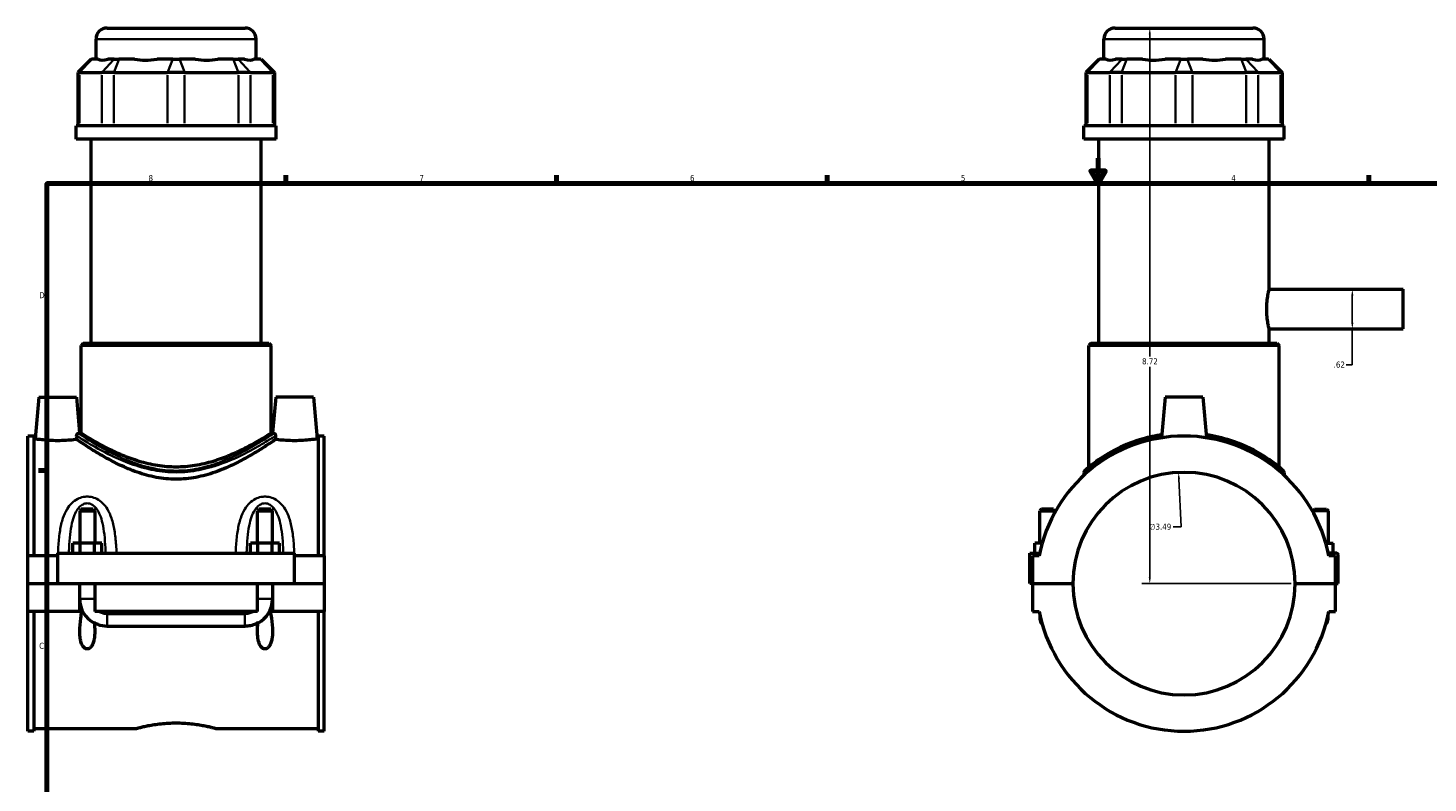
# Model space of a CAD drawing. Header units: inches. Extents: x 0.1 to 46.1, y -0.2 to 46.5.
# Tile 3 of 7: x 0.2 to 22.2, y 11.6 to 23.4. Entities that reach past the tile are written whole.
import ezdxf

# ---------------------------------------------------------------- set-up
doc = ezdxf.new("R2010")
doc.units = ezdxf.units.IN
doc.header["$MEASUREMENT"] = 0
for name, color, linetype, lineweight in [('Border (ANSI)', 7, 'Continuous', 70), ('Dimension (ANSI)', 7, 'Continuous', 25), ('Visible (ANSI)', 7, 'Continuous', 50), ('Visible Narrow (ANSI)', 7, 'Continuous', 35)]:
    doc.layers.add(name, color=color, linetype=linetype, lineweight=lineweight)
doc.styles.add('Note Text (ANSI)', font='tahoma.ttf')
doc.dimstyles.new('Default (ANSI)', dxfattribs={"dimtxt": 0.094488, "dimasz": 0.098425, "dimexe": 0.125, "dimexo": 0.0625, "dimgap": 0.031496, "dimtad": 0, "dimtih": 1, "dimtoh": 1, "dimrnd": 1e-08, "dimzin": 4, "dimdsep": 46, "dimtxsty": 'Note Text (ANSI)', "dimcen": 0.09, "dimdle": 0.393701, "dimclrd": 256, "dimclre": 256, "dimclrt": 5, "dimadec": 0, "dimazin": 1, "dimtfac": 1, "dimtofl": 0, "dimtmove": 0, "dimatfit": 3, "dimfxl": 1, "dimtolj": 1, "dimtzin": 4, "dimlwd": -1, "dimlwe": -1, "dimarcsym": 0})

# ---------------------------------------------------------------- blocks, each defined once
blk = doc.blocks.new('Borders Default Border')
at = {"layer": 'Border (ANSI)'}
for p, q in [((4.25, 21), (4.25, 21.134)), ((8.5, 21), (8.5, 21.134)), ((12.75, 21), (12.75, 21.134)), ((21.25, 21), (21.25, 21.134)), ((0.5, 16.5), (0.366, 16.5))]:
    blk.add_line(p, q, dxfattribs=at)
at = {"layer": 'Border (ANSI)', "flags": 128}
for points in [[(17, 21.4), (17, 21), (16.885, 21.2), (17.115, 21.2), (17, 21)], [(0.5, 1), (0.5, 21), (33.5, 21), (33.5, 1), (0.5, 1)]]:
    blk.add_lwpolyline(points, dxfattribs=at)
at = {"layer": 'Border (ANSI)', "color": 5, "true_color": 0x0000ff, "char_height": 0.0945, "attachment_point": 7, "style": 'Note Text (ANSI)'}
for s, insert in [('8', (2.094, 21.038)), ('7', (6.346, 21.04)), ('6', (10.595, 21.038)), ('5', (14.847, 21.038)), ('4', (19.092, 21.04)), ('D', (0.378, 19.203)), ('C', (0.378, 13.701))]:
    blk.add_mtext(s, dxfattribs=dict(at, insert=insert))
blk = doc.blocks.new('*D6')
at = {"layer": 'Defpoints', "color": 0, "transparency": 16777216}
for p in [(18.264, 16.469), (18.435, 12.981)]:
    blk.add_point(p, dxfattribs=at)
at = {"layer": 'Dimension (ANSI)', "transparency": 16777216}
for p, q in [((18.306, 15.615), (18.269, 16.371)), ((18.181, 15.615), (18.306, 15.615))]:
    blk.add_line(p, q, dxfattribs=at)
blk.add_solid([(18.286, 16.372), (18.253, 16.37), (18.264, 16.469)], dxfattribs=at)
at = {"layer": 'Dimension (ANSI)', "color": 5, "transparency": 16777216, "insert": (17.805, 15.666), "char_height": 0.0945, "attachment_point": 1, "style": 'Note Text (ANSI)'}
blk.add_mtext('\\A1;∅3.49', dxfattribs=at)
blk = doc.blocks.new('*D7')
at = {"layer": 'Defpoints', "color": 0, "transparency": 16777216}
for p in [(20.781, 19.342), (20.781, 18.72), (20.992, 18.72)]:
    blk.add_point(p, dxfattribs=at)
at = {"layer": 'Dimension (ANSI)', "transparency": 16777216}
for p, q in [((20.992, 19.244), (20.992, 18.819)), ((20.992, 18.72), (20.992, 18.159)), ((20.992, 18.159), (20.894, 18.159))]:
    blk.add_line(p, q, dxfattribs=at)
for points in [[(20.976, 19.244), (21.009, 19.244), (20.992, 19.342)], [(20.976, 18.819), (21.009, 18.819), (20.992, 18.72)]]:
    blk.add_solid(points, dxfattribs=at)
at = {"layer": 'Dimension (ANSI)', "color": 5, "transparency": 16777216, "insert": (20.699, 18.209), "char_height": 0.0945, "attachment_point": 1, "style": 'Note Text (ANSI)'}
blk.add_mtext('\\A1;.62', dxfattribs=at)
blk = doc.blocks.new('*D8')
at = {"layer": 'Defpoints', "color": 0, "transparency": 16777216}
for p in [(17.812, 23.441), (18.35, 23.441), (20.096, 14.725)]:
    blk.add_point(p, dxfattribs=at)
at = {"layer": 'Dimension (ANSI)', "transparency": 16777216}
for p, q in [((17.812, 23.343), (17.812, 18.291)), ((17.812, 14.824), (17.812, 18.129)), ((20.033, 14.725), (17.687, 14.725))]:
    blk.add_line(p, q, dxfattribs=at)
for points in [[(17.796, 23.343), (17.829, 23.343), (17.812, 23.441)], [(17.796, 14.824), (17.829, 14.824), (17.812, 14.725)]]:
    blk.add_solid(points, dxfattribs=at)
at = {"layer": 'Dimension (ANSI)', "color": 5, "transparency": 16777216, "insert": (17.691, 18.26), "char_height": 0.0945, "attachment_point": 1, "style": 'Note Text (ANSI)'}
blk.add_mtext('\\A1;8.72', dxfattribs=at)

msp = doc.modelspace()

# ---------------------------------------------------------------- linework, layer by layer
at = {"layer": 'Visible (ANSI)'}
for p, q in [((1.4443, 23.4413), (3.6094, 23.4413)), ((17.267, 23.4413), (19.4321, 23.4413)), ((1.2697, 22.9534), (1.2697, 23.2667)), ((3.784, 22.9534), (3.784, 23.2667)), ((17.0924, 22.9534), (17.0924, 23.2667)), ((19.6067, 22.9534), (19.6067, 23.2667)), ((1.1937, 22.9534), (0.9841, 22.7439)), ((1.1937, 22.9534), (1.2043, 22.9534)), ((1.3053, 22.9534), (1.2043, 22.9534)), ((1.5539, 22.9534), (1.4528, 22.9534)), ((1.5539, 22.9534), (1.6295, 22.9534)), ((1.8734, 22.9534), (1.6295, 22.9534)), ((2.4734, 22.9534), (2.2295, 22.9534)), ((2.4734, 22.9534), (2.5803, 22.9534)), ((2.8242, 22.9534), (2.5803, 22.9534)), ((3.4242, 22.9534), (3.1803, 22.9534)), ((3.4242, 22.9534), (3.4998, 22.9534)), ((3.6008, 22.9534), (3.4998, 22.9534)), ((3.8494, 22.9534), (3.7483, 22.9534)), ((3.8494, 22.9534), (3.86, 22.9534)), ((3.86, 22.9534), (4.0695, 22.7439)), ((17.0164, 22.9534), (16.8069, 22.7439)), ((17.0164, 22.9534), (17.027, 22.9534)), ((17.1281, 22.9534), (17.027, 22.9534)), ((17.3766, 22.9534), (17.2756, 22.9534)), ((17.3766, 22.9534), (17.4522, 22.9534)), ((17.6961, 22.9534), (17.4522, 22.9534)), ((18.2961, 22.9534), (18.0522, 22.9534)), ((18.2961, 22.9534), (18.403, 22.9534)), ((18.6469, 22.9534), (18.403, 22.9534)), ((19.2469, 22.9534), (19.003, 22.9534)), ((19.2469, 22.9534), (19.3225, 22.9534)), ((19.4236, 22.9534), (19.3225, 22.9534)), ((19.6721, 22.9534), (19.571, 22.9534)), ((19.6721, 22.9534), (19.6827, 22.9534)), ((19.6827, 22.9534), (19.8922, 22.7439)), ((1.0107, 22.7439), (0.9841, 22.7439)), ((0.9841, 22.7439), (0.9841, 21.9079)), ((1.0107, 22.7439), (1.3603, 22.7439)), ((1.5493, 22.7439), (1.3603, 22.7439)), ((1.5493, 22.7439), (2.3932, 22.7439)), ((2.6605, 22.7439), (2.3932, 22.7439)), ((2.6605, 22.7439), (3.5044, 22.7439)), ((3.6934, 22.7439), (3.5044, 22.7439)), ((3.6934, 22.7439), (4.0429, 22.7439)), ((4.0695, 22.7439), (4.0429, 22.7439)), ((4.0695, 22.7439), (4.0695, 21.9079)), ((16.8335, 22.7439), (16.8069, 22.7439)), ((16.8069, 22.7439), (16.8069, 21.9079)), ((16.8335, 22.7439), (17.183, 22.7439)), ((17.372, 22.7439), (17.183, 22.7439)), ((17.372, 22.7439), (18.2159, 22.7439)), ((18.4832, 22.7439), (18.2159, 22.7439)), ((18.4832, 22.7439), (19.3271, 22.7439)), ((19.5161, 22.7439), (19.3271, 22.7439)), ((19.5161, 22.7439), (19.8657, 22.7439)), ((19.8922, 22.7439), (19.8657, 22.7439)), ((19.8922, 22.7439), (19.8922, 21.9079)), ((4.0983, 21.9079), (0.9554, 21.9079)), ((0.9554, 21.6988), (0.9554, 21.9079)), ((4.0983, 21.6988), (4.0983, 21.9079)), ((19.921, 21.9079), (16.7781, 21.9079)), ((16.7781, 21.6988), (16.7781, 21.9079)), ((19.921, 21.6988), (19.921, 21.9079)), ((4.0983, 21.6988), (0.9554, 21.6988)), ((1.1911, 18.4954), (1.1911, 21.6988)), ((3.8626, 18.4954), (3.8626, 21.6988)), ((19.921, 21.6988), (16.7781, 21.6988)), ((17.0138, 18.4954), (17.0138, 21.6988)), ((19.6853, 19.3424), (19.6853, 21.6988)), ((19.6853, 19.3424), (21.7896, 19.3424)), ((21.7896, 18.7203), (21.7896, 19.3424)), ((19.6853, 18.7203), (21.7896, 18.7203)), ((19.6853, 18.4954), (19.6853, 18.7203)), ((1.0689, 18.4954), (1.0339, 18.4605)), ((1.0689, 18.4954), (3.9848, 18.4954)), ((3.9848, 18.4954), (4.0197, 18.4605)), ((16.8916, 18.4954), (16.8567, 18.4605)), ((16.8916, 18.4954), (19.8075, 18.4954)), ((19.8075, 18.4954), (19.8424, 18.4605)), ((4.0197, 18.4605), (1.0339, 18.4605)), ((1.0339, 17.086), (1.0339, 18.4605)), ((4.0197, 17.086), (4.0197, 18.4605)), ((19.8424, 18.4605), (16.8567, 18.4605)), ((16.8567, 16.554), (16.8567, 18.4605)), ((19.8424, 16.554), (19.8424, 18.4605)), ((0.3716, 17.6524), (0.3141, 16.9952)), ((0.3716, 17.6524), (0.9621, 17.6524)), ((0.9621, 17.6524), (1.0117, 17.086)), ((4.0916, 17.6524), (4.042, 17.086)), ((4.6821, 17.6524), (4.0916, 17.6524)), ((4.6821, 17.6524), (4.7396, 16.9952)), ((18.0543, 17.6524), (17.9984, 17.0138)), ((18.6448, 17.6524), (18.0543, 17.6524)), ((18.6448, 17.6524), (18.7007, 17.0138)), ((0.2018, 15.1618), (0.2018, 17.0406)), ((0.2948, 17.0406), (0.2018, 17.0406)), ((0.2948, 17.0406), (0.2948, 15.1618)), ((0.2948, 16.9952), (0.3141, 16.9952)), ((1.0339, 17.086), (1.0117, 17.086)), ((4.042, 17.086), (4.0197, 17.086)), ((4.7396, 16.9952), (4.7588, 16.9952)), ((4.7588, 17.0406), (4.7588, 15.1618)), ((4.8518, 17.0406), (4.7588, 17.0406)), ((4.8518, 15.1618), (4.8518, 17.0406)), ((16.7781, 16.4712), (16.7781, 16.4256)), ((19.921, 16.4712), (19.921, 16.4256)), ((1.0373, 15.8913), (1.0137, 15.8677)), ((1.0137, 15.8677), (1.2499, 15.8677)), ((1.0137, 15.8677), (1.0137, 15.3586)), ((1.2263, 15.8913), (1.0373, 15.8913)), ((1.2263, 15.8913), (1.2499, 15.8677)), ((1.2499, 15.8677), (1.2499, 15.3586)), ((3.8273, 15.8913), (3.8037, 15.8677)), ((3.8037, 15.8677), (4.0399, 15.8677)), ((3.8037, 15.3586), (3.8037, 15.8677)), ((4.0163, 15.8913), (3.8273, 15.8913)), ((4.0163, 15.8913), (4.0399, 15.8677)), ((4.0399, 15.3586), (4.0399, 15.8677)), ((16.1113, 15.8913), (16.0877, 15.8677)), ((16.0877, 15.8677), (16.3239, 15.8677)), ((16.0877, 15.3586), (16.0877, 15.8677)), ((16.3003, 15.8913), (16.1113, 15.8913)), ((16.3003, 15.8913), (16.3239, 15.8677)), ((16.3239, 15.8465), (16.3239, 15.8677)), ((20.3988, 15.8913), (20.3752, 15.8677)), ((20.6114, 15.8677), (20.3752, 15.8677)), ((20.3752, 15.8677), (20.3752, 15.8465)), ((20.3988, 15.8913), (20.5878, 15.8913)), ((20.5878, 15.8913), (20.6114, 15.8677)), ((20.6114, 15.8677), (20.6114, 15.3586)), ((0.6668, 15.2012), (0.6668, 14.7272)), ((0.6668, 15.2012), (4.3868, 15.2012)), ((1.0182, 15.3586), (0.9045, 15.3586)), ((0.9045, 15.2012), (0.9045, 15.3586)), ((1.2455, 15.3586), (1.0182, 15.3586)), ((1.0182, 15.2012), (1.0182, 15.3586)), ((1.3591, 15.3586), (1.2455, 15.3586)), ((1.2455, 15.2012), (1.2455, 15.3586)), ((1.3591, 15.2012), (1.3591, 15.3586)), ((3.6945, 15.2012), (3.6945, 15.3586)), ((3.8082, 15.3586), (3.6945, 15.3586)), ((4.0355, 15.3586), (3.8082, 15.3586)), ((3.8082, 15.2012), (3.8082, 15.3586)), ((4.1491, 15.3586), (4.0355, 15.3586)), ((4.0355, 15.2012), (4.0355, 15.3586)), ((4.1491, 15.2012), (4.1491, 15.3586)), ((4.3868, 14.7272), (4.3868, 15.2012)), ((15.9302, 15.2012), (16.0837, 15.2012)), ((15.9302, 14.7272), (15.9302, 15.2012)), ((16.1226, 15.3586), (16.0089, 15.3586)), ((16.0089, 15.2012), (16.0089, 15.3586)), ((20.5765, 15.3586), (20.6902, 15.3586)), ((20.7492, 15.2012), (20.6154, 15.2012)), ((20.6902, 15.2012), (20.6902, 15.3586)), ((20.7689, 14.7272), (20.7689, 15.1815)), ((0.6668, 15.1618), (0.2018, 15.1618)), ((0.2018, 14.7272), (0.2018, 15.1618)), ((4.8518, 15.1618), (4.3868, 15.1618)), ((4.8518, 15.1618), (4.8518, 14.7272)), ((16.0758, 15.1618), (15.9696, 15.1618)), ((15.9696, 15.1618), (15.9696, 14.7272)), ((20.7296, 15.1618), (20.6233, 15.1618)), ((20.7296, 14.7272), (20.7296, 15.1618)), ((0.2018, 14.7272), (0.6668, 14.7272)), ((0.6668, 14.7272), (4.3868, 14.7272)), ((1.0137, 14.7272), (1.0137, 14.7233)), ((1.2499, 14.7272), (1.2499, 14.7233)), ((3.8037, 14.7233), (3.8037, 14.7272)), ((4.0399, 14.7233), (4.0399, 14.7272)), ((4.3868, 14.7272), (4.8518, 14.7272)), ((15.9696, 14.7272), (15.9302, 14.7272)), ((15.9696, 14.7272), (16.6035, 14.7272)), ((16.0877, 14.7233), (16.0877, 14.7272)), ((16.3239, 14.7233), (16.3239, 14.7272)), ((20.0956, 14.7272), (20.7296, 14.7272)), ((20.3752, 14.7272), (20.3752, 14.7233)), ((20.6114, 14.7272), (20.6114, 14.7233)), ((20.7296, 14.7272), (20.7689, 14.7272)), ((0.2018, 14.2888), (0.2018, 14.7233)), ((1.0137, 14.7233), (0.2018, 14.7233)), ((1.0137, 14.2888), (1.0137, 14.7233)), ((1.2499, 14.7233), (1.2499, 14.2888)), ((3.8037, 14.7233), (1.2499, 14.7233)), ((3.8037, 14.2888), (3.8037, 14.7233)), ((4.0399, 14.7233), (4.0399, 14.2888)), ((4.8518, 14.7233), (4.0399, 14.7233)), ((4.8518, 14.7233), (4.8518, 14.2888)), ((15.9696, 14.7233), (15.9696, 14.2888)), ((16.6035, 14.7233), (15.9696, 14.7233)), ((20.7296, 14.7233), (20.0956, 14.7233)), ((20.7296, 14.2888), (20.7296, 14.7233)), ((0.2018, 12.41), (0.2018, 14.2888)), ((1.0137, 14.2888), (0.2018, 14.2888)), ((0.2948, 14.2888), (0.2948, 12.41)), ((1.0485, 14.2888), (1.0137, 14.2888)), ((1.061, 14.2888), (1.0485, 14.2888)), ((3.8037, 14.2888), (1.2499, 14.2888)), ((4.0051, 14.2888), (3.9926, 14.2888)), ((4.0399, 14.2888), (4.0051, 14.2888)), ((4.8518, 14.2888), (4.0399, 14.2888)), ((4.7588, 14.2888), (4.7588, 12.41)), ((4.8518, 12.41), (4.8518, 14.2888)), ((15.9696, 14.2888), (16.0758, 14.2888)), ((20.6233, 14.2888), (20.7296, 14.2888)), ((1.4468, 14.2595), (3.6069, 14.2595)), ((16.0877, 14.2309), (16.0877, 14.1707)), ((20.6114, 14.1707), (20.6114, 14.2309)), ((3.6069, 14.0552), (1.4468, 14.0552)), ((0.2948, 12.41), (0.2018, 12.41)), ((0.2948, 12.4554), (1.9095, 12.4554)), ((3.1442, 12.4554), (4.7588, 12.4554)), ((4.8518, 12.41), (4.7588, 12.41))]:
    msp.add_line(p, q, dxfattribs=at)
for centre, radius, start, end in [((1.4443, 23.2667), 0.1746, 90, 180), ((3.6094, 23.2667), 0.1746, 0, 90), ((17.267, 23.2667), 0.1746, 90, 180), ((19.4321, 23.2667), 0.1746, 0, 90), ((18.3496, 14.7253), 2.3153, 10.86741, 169.13259), ((16.813, 16.4712), 0.0349, 131.35028, 180), ((19.8861, 16.4712), 0.0349, 0, 48.64972), ((18.3496, 14.7253), 1.7461, 0.0646, 179.9354), ((20.7492, 15.1815), 0.0197, 0, 90), ((18.3496, 14.7253), 1.7461, 180.0646, 359.9354), ((1.4468, 14.4856), 0.4331, 180, 241.96314), ((3.6069, 14.4856), 0.4331, 298.03686, 0), ((18.3496, 14.7253), 2.3153, 190.86741, 349.13259), ((16.2058, 14.1707), 0.1181, 180, 226.59322), ((20.4933, 14.1707), 0.1181, 313.40678, 0)]:
    msp.add_arc(centre, radius, start, end, dxfattribs=at)
for centre, major_axis, ratio, start_param, end_param in [((2.5268, 24.1957), (1.233, 1.233), 0.1989124, 3.1840552, 3.4918292), ((2.5268, 24.1957), (-1.0453, -1.0453), 0.6681786, 0.4351617, 0.7429356), ((2.5268, 24.1957), (1.0453, -1.0453), 0.6681786, 5.5402497, 5.8480237), ((2.5268, 24.1957), (1.233, -1.233), 0.1989124, 5.9329488, 6.2407227), ((18.3496, 24.1957), (-1.233, -1.233), 0.1989124, 0.0424626, 0.3502365), ((18.3496, 24.1957), (1.0453, 1.0453), 0.6681786, 3.5767543, 3.8845282), ((18.3496, 24.1957), (1.0453, -1.0453), 0.6681786, 5.5402497, 5.8480237), ((18.3496, 24.1957), (1.233, -1.233), 0.1989124, 5.9329488, 6.2407227)]:
    msp.add_ellipse(centre, major_axis=major_axis, ratio=ratio, start_param=start_param, end_param=end_param, dxfattribs=at)
for points, knots in [([(19.6853, 18.7203), (19.6853, 18.7203), (19.6834, 18.7282), (19.6765, 18.76), (19.6717, 18.7839), (19.6625, 18.8389), (19.6575, 18.8738), (19.6505, 18.9504), (19.6486, 18.9921), (19.6486, 19.0706), (19.6505, 19.1123), (19.6575, 19.1889), (19.6625, 19.2237), (19.6717, 19.2788), (19.6765, 19.3027), (19.6834, 19.3345), (19.6853, 19.3424), (19.6853, 19.3424)], [1.1950664, 1.1950664, 1.1950664, 1.1950664, 1.4938174, 1.4938174, 1.7925684, 1.7925684, 2.0913506, 2.0913506, 2.3901328, 2.3901328, 2.688915, 2.688915, 2.9876972, 2.9876972, 3.2864482, 3.2864482, 3.5851992, 3.5851992, 3.5851992, 3.5851992]), ([(0.9666, 16.9874), (0.9521, 16.9855), (0.9352, 16.9833), (0.8856, 16.9778), (0.8459, 16.974), (0.7588, 16.9687), (0.7114, 16.9672), (0.6223, 16.9672), (0.5748, 16.9687), (0.4877, 16.974), (0.4481, 16.9778), (0.3857, 16.9848), (0.3587, 16.9885), (0.3229, 16.9937), (0.3141, 16.9952), (0.3141, 16.9952)], [1.835834, 1.835834, 1.835834, 1.835834, 2.0352971, 2.0352971, 2.3748811, 2.3748811, 2.7144651, 2.7144651, 3.0540491, 3.0540491, 3.3936331, 3.3936331, 3.7326654, 3.7326654, 4.0716976, 4.0716976, 4.0716976, 4.0716976]), ([(0.9656, 17.0444), (0.9656, 17.0474), (0.9659, 17.0504), (0.9671, 17.0568), (0.9682, 17.06), (0.9712, 17.0669), (0.9737, 17.0706), (0.9815, 17.079), (0.9877, 17.0825), (0.9941, 17.0834)], [0, 0, 0, 0, 0.02330129, 0.02330129, 0.05499255, 0.05499255, 0.09987102, 0.09987102, 0.17695116, 0.17695116, 0.17695116, 0.17695116]), ([(0.9666, 16.9874), (0.9664, 17.001), (0.9661, 17.0145), (0.9658, 17.0335), (0.9657, 17.039), (0.9656, 17.0444)], [0.99738432, 0.99738432, 0.99738432, 0.99738432, 1.09233559, 1.09233559, 1.13044077, 1.13044077, 1.13044077, 1.13044077]), ([(4.0871, 16.9874), (4.0821, 16.984), (4.0755, 16.9795), (4.0465, 16.9595), (4.0151, 16.9381), (3.9336, 16.8842), (3.8835, 16.8516), (3.7694, 16.7807), (3.7054, 16.7424), (3.5697, 16.6662), (3.4928, 16.6254), (3.325, 16.5459), (3.2341, 16.5072), (3.0427, 16.4402), (2.9419, 16.412), (2.736, 16.3734), (2.6307, 16.3632), (2.4229, 16.3632), (2.3177, 16.3734), (2.1117, 16.412), (2.011, 16.4402), (1.8195, 16.5072), (1.7287, 16.5459), (1.5609, 16.6254), (1.4839, 16.6662), (1.3483, 16.7424), (1.2843, 16.7807), (1.1702, 16.8516), (1.1201, 16.8842), (1.0386, 16.9381), (1.0072, 16.9595), (0.9781, 16.9795), (0.9715, 16.984), (0.9666, 16.9874)], [6.7631228, 6.7631228, 6.7631228, 6.7631228, 7.0728442, 7.0728442, 7.8539849, 7.8539849, 8.6351256, 8.6351256, 9.4162664, 9.4162664, 10.2080515, 10.2080515, 10.9998366, 10.9998366, 11.7916218, 11.7916218, 12.5834069, 12.5834069, 13.375192, 13.375192, 14.1669771, 14.1669771, 14.9587622, 14.9587622, 15.7505474, 15.7505474, 16.5316881, 16.5316881, 17.3128288, 17.3128288, 18.0939696, 18.0939696, 18.403691, 18.403691, 18.403691, 18.403691]), ([(4.0197, 17.086), (4.0197, 17.086), (4.0102, 17.0799), (3.971, 17.0554), (3.9413, 17.037), (3.8642, 16.9906), (3.8166, 16.9626), (3.708, 16.9018), (3.6469, 16.869), (3.5174, 16.8043), (3.4441, 16.7698), (3.284, 16.7032), (3.1973, 16.6711), (3.0149, 16.616), (2.919, 16.593), (2.7237, 16.562), (2.6244, 16.554), (2.4293, 16.554), (2.3299, 16.562), (2.1347, 16.593), (2.0388, 16.616), (1.8564, 16.6711), (1.7696, 16.7032), (1.6096, 16.7698), (1.5362, 16.8043), (1.4067, 16.869), (1.3457, 16.9018), (1.2371, 16.9626), (1.1895, 16.9906), (1.1123, 17.037), (1.0827, 17.0554), (1.0435, 17.0799), (1.0339, 17.086), (1.0339, 17.086)], [5.9202065, 5.9202065, 5.9202065, 5.9202065, 6.6571165, 6.6571165, 7.3940265, 7.3940265, 8.1309365, 8.1309365, 8.8678465, 8.8678465, 9.6109881, 9.6109881, 10.3541297, 10.3541297, 11.0972713, 11.0972713, 11.8404129, 11.8404129, 12.5835545, 12.5835545, 13.3266961, 13.3266961, 14.0698377, 14.0698377, 14.8129793, 14.8129793, 15.5498894, 15.5498894, 16.2867994, 16.2867994, 17.0237094, 17.0237094, 17.7606194, 17.7606194, 17.7606194, 17.7606194]), ([(4.0596, 17.0834), (4.0599, 17.0834), (4.0602, 17.0833), (4.0656, 17.0823), (4.0706, 17.0798), (4.0786, 17.0726), (4.0817, 17.0683), (4.0852, 17.0607), (4.0863, 17.0576), (4.0874, 17.0526), (4.0877, 17.051), (4.088, 17.0477), (4.0881, 17.0461), (4.088, 17.0444)], [0, 0, 0, 0, 0.00785641, 0.00785641, 0.12812113, 0.12812113, 0.23514758, 0.23514758, 0.29468755, 0.29468755, 0.3211587, 0.3211587, 0.34608305, 0.34608305, 0.34608305, 0.34608305]), ([(4.088, 17.0444), (4.0879, 17.039), (4.0878, 17.0335), (4.0875, 17.0145), (4.0873, 17.001), (4.0871, 16.9874)], [1.05423042, 1.05423042, 1.05423042, 1.05423042, 1.09233559, 1.09233559, 1.18728686, 1.18728686, 1.18728686, 1.18728686]), ([(4.7396, 16.9952), (4.7396, 16.9952), (4.7308, 16.9937), (4.695, 16.9885), (4.668, 16.9848), (4.6056, 16.9778), (4.5659, 16.974), (4.4788, 16.9687), (4.4314, 16.9672), (4.3868, 16.9672), (4.3423, 16.9672), (4.2948, 16.9687), (4.2077, 16.974), (4.1681, 16.9778), (4.1185, 16.9833), (4.1015, 16.9855), (4.0871, 16.9874)], [4.0716976, 4.0716976, 4.0716976, 4.0716976, 4.4107299, 4.4107299, 4.7497622, 4.7497622, 5.0893462, 5.0893462, 5.4289302, 5.4289302, 5.4289302, 5.7685142, 5.7685142, 6.1080982, 6.1080982, 6.3075613, 6.3075613, 6.3075613, 6.3075613]), ([(18.0026, 17.0602), (17.9002, 17.045), (17.8009, 17.0234), (17.5601, 16.9553), (17.4263, 16.9018), (17.1719, 16.7769), (17.0573, 16.7037), (16.9356, 16.6161), (16.9053, 16.5929), (16.8414, 16.542), (16.8142, 16.5186), (16.7935, 16.5005), (16.79, 16.4974), (16.79, 16.4974)], [19.9088045, 19.9088045, 19.9088045, 19.9088045, 20.7059159, 20.7059159, 21.9580583, 21.9580583, 23.435366, 23.435366, 24.0235149, 24.0235149, 24.9188043, 24.9188043, 25.3730969, 25.3730969, 25.3730969, 25.3730969]), ([(19.9092, 16.4974), (19.9092, 16.4974), (19.8962, 16.509), (19.842, 16.5547), (19.7963, 16.5921), (19.6837, 16.6739), (19.6192, 16.7173), (19.4168, 16.8362), (19.2592, 16.912), (18.9596, 17.0092), (18.8309, 17.0402), (18.6966, 17.0603)], [25.3730969, 25.3730969, 25.3730969, 25.3730969, 26.2390266, 26.2390266, 27.2633094, 27.2633094, 28.1905253, 28.1905253, 29.7916321, 29.7916321, 30.8373435, 30.8373435, 30.8373435, 30.8373435]), ([(1.2423, 14.1126), (1.2472, 14.0664), (1.2499, 14.0213), (1.2499, 13.94), (1.2476, 13.8974), (1.2367, 13.8363), (1.2319, 13.8164), (1.2188, 13.7787), (1.2108, 13.7609), (1.1924, 13.7339), (1.1827, 13.7227), (1.1654, 13.7104), (1.1592, 13.707), (1.146, 13.7024), (1.139, 13.7011), (1.1247, 13.7011), (1.1177, 13.7024), (1.1045, 13.707), (1.0983, 13.7104), (1.0809, 13.7227), (1.0713, 13.7339), (1.0529, 13.7609), (1.0448, 13.7787), (1.0318, 13.8164), (1.027, 13.8363), (1.0161, 13.8974), (1.0137, 13.94), (1.0137, 14.0432), (1.0201, 14.1141), (1.0358, 14.22), (1.0418, 14.2547), (1.0485, 14.2888)], [1.0735781, 1.0735781, 1.0735781, 1.0735781, 1.4132069, 1.4132069, 1.7300608, 1.7300608, 1.8884878, 1.8884878, 2.0469147, 2.0469147, 2.1563485, 2.1563485, 2.2110655, 2.2110655, 2.2657824, 2.2657824, 2.3204993, 2.3204993, 2.3752162, 2.3752162, 2.48465, 2.48465, 2.643077, 2.643077, 2.8015039, 2.8015039, 3.1183578, 3.1183578, 3.6345547, 3.6345547, 3.8856072, 3.8856072, 3.8856072, 3.8856072]), ([(1.3247, 14.2888), (1.3436, 14.2792), (1.3636, 14.2719), (1.4047, 14.262), (1.4257, 14.2595), (1.4468, 14.2595)], [0.00091497, 0.00091497, 0.00091497, 0.00091497, 0.16315227, 0.16315227, 0.32391928, 0.32391928, 0.32391928, 0.32391928]), ([(3.6069, 14.2595), (3.628, 14.2595), (3.6489, 14.262), (3.6901, 14.2719), (3.7101, 14.2792), (3.729, 14.2888)], [0, 0, 0, 0, 0.16068887, 0.16068887, 0.32292081, 0.32292081, 0.32292081, 0.32292081]), ([(4.0051, 14.2888), (4.0118, 14.2547), (4.0179, 14.22), (4.0335, 14.1141), (4.0399, 14.0432), (4.0399, 13.94), (4.0376, 13.8974), (4.0267, 13.8363), (4.0219, 13.8164), (4.0088, 13.7787), (4.0008, 13.7609), (3.9824, 13.7339), (3.9727, 13.7227), (3.9554, 13.7104), (3.9492, 13.707), (3.936, 13.7024), (3.929, 13.7011), (3.915, 13.7011), (3.9077, 13.7023), (3.8941, 13.7072), (3.8877, 13.7108), (3.8629, 13.7285), (3.8479, 13.7517), (3.8245, 13.8025), (3.8159, 13.8372), (3.8055, 13.9087), (3.8037, 13.9455), (3.8037, 14.0209), (3.8065, 14.0664), (3.8114, 14.1126)], [0.6459575, 0.6459575, 0.6459575, 0.6459575, 0.89701, 0.89701, 1.4132069, 1.4132069, 1.7300608, 1.7300608, 1.8884878, 1.8884878, 2.0469147, 2.0469147, 2.1563485, 2.1563485, 2.2110655, 2.2110655, 2.2657824, 2.2657824, 2.3180167, 2.3180167, 2.370251, 2.370251, 2.5597748, 2.5597748, 2.8323563, 2.8323563, 3.1049377, 3.1049377, 3.4407824, 3.4407824, 3.4407824, 3.4407824]), ([(1.4468, 14.0552), (1.3969, 14.0552), (1.3473, 14.0645), (1.2806, 14.091), (1.2609, 14.101), (1.2423, 14.1126)], [0, 0, 0, 0, 0.3801964, 0.3801964, 0.5501792, 0.5501792, 0.5501792, 0.5501792]), ([(3.8114, 14.1126), (3.8014, 14.1063), (3.791, 14.1005), (3.7537, 14.082), (3.7254, 14.072), (3.667, 14.0586), (3.637, 14.0552), (3.6069, 14.0552)], [0.59727565, 0.59727565, 0.59727565, 0.59727565, 0.68853755, 0.68853755, 0.91658076, 0.91658076, 1.14536037, 1.14536037, 1.14536037, 1.14536037]), ([(1.9095, 12.4554), (1.9095, 12.4554), (1.9133, 12.4564), (1.929, 12.4606), (1.9409, 12.4638), (1.9725, 12.4718), (1.9921, 12.4766), (2.0374, 12.4869), (2.063, 12.4924), (2.1176, 12.5031), (2.1485, 12.5087), (2.2157, 12.5192), (2.2521, 12.5241), (2.328, 12.5322), (2.3677, 12.5355), (2.4476, 12.5399), (2.4879, 12.541), (2.5658, 12.541), (2.606, 12.5399), (2.686, 12.5355), (2.7256, 12.5322), (2.8016, 12.5241), (2.838, 12.5192), (2.9052, 12.5087), (2.936, 12.5031), (2.9906, 12.4924), (3.0163, 12.4869), (3.0615, 12.4766), (3.0812, 12.4718), (3.1127, 12.4638), (3.1247, 12.4606), (3.1404, 12.4564), (3.1442, 12.4554), (3.1442, 12.4554)], [2.3755329, 2.3755329, 2.3755329, 2.3755329, 2.6724451, 2.6724451, 2.9693573, 2.9693573, 3.2662695, 3.2662695, 3.5631817, 3.5631817, 3.8601528, 3.8601528, 4.1571238, 4.1571238, 4.4540948, 4.4540948, 4.7510658, 4.7510658, 5.0480368, 5.0480368, 5.3450079, 5.3450079, 5.6419789, 5.6419789, 5.9389499, 5.9389499, 6.2358621, 6.2358621, 6.5327743, 6.5327743, 6.8296865, 6.8296865, 7.1265987, 7.1265987, 7.1265987, 7.1265987])]:
    msp.add_open_spline(points, degree=3, knots=knots, dxfattribs=at)
for points in [[(1.0117, 17.086), (1.0117, 17.086), (1.006, 17.0851), (0.9941, 17.0834)], [(4.0596, 17.0834), (4.0477, 17.0851), (4.042, 17.086), (4.042, 17.086)]]:
    msp.add_open_spline(points, degree=3, dxfattribs=at)
at = {"layer": 'Visible Narrow (ANSI)'}
for p, q in [((3.7685, 23.2667), (1.2851, 23.2667)), ((19.5912, 23.2667), (17.1079, 23.2667)), ((1.1946, 22.943), (1.0204, 22.7544)), ((1.37, 22.7544), (1.5442, 22.943)), ((1.6255, 22.943), (1.5533, 22.7544)), ((2.4694, 22.943), (2.3972, 22.7544)), ((2.5843, 22.943), (2.6565, 22.7544)), ((3.4282, 22.943), (3.5004, 22.7544)), ((3.5095, 22.943), (3.6837, 22.7544)), ((3.859, 22.943), (4.0333, 22.7544)), ((17.0174, 22.943), (16.8431, 22.7544)), ((17.3669, 22.943), (17.1927, 22.7544)), ((17.4482, 22.943), (17.376, 22.7544)), ((18.2921, 22.943), (18.2199, 22.7544)), ((18.407, 22.943), (18.4792, 22.7544)), ((19.2509, 22.943), (19.3231, 22.7544)), ((19.3322, 22.943), (19.5064, 22.7544)), ((19.6818, 22.943), (19.856, 22.7544)), ((1.0107, 21.9497), (1.0107, 22.7021)), ((1.3603, 22.7021), (1.3603, 21.9497)), ((1.5493, 21.9497), (1.5493, 22.7021)), ((2.3932, 22.7021), (2.3932, 21.9497)), ((2.6605, 21.9497), (2.6605, 22.7021)), ((3.5044, 22.7021), (3.5044, 21.9497)), ((3.6934, 21.9497), (3.6934, 22.7021)), ((4.0429, 22.7021), (4.0429, 21.9497)), ((16.8335, 21.9497), (16.8335, 22.7021)), ((17.183, 22.7021), (17.183, 21.9497)), ((17.372, 21.9497), (17.372, 22.7021)), ((18.2159, 22.7021), (18.2159, 21.9497)), ((18.4832, 21.9497), (18.4832, 22.7021)), ((19.3271, 22.7021), (19.3271, 21.9497)), ((19.5161, 21.9497), (19.5161, 22.7021)), ((19.8657, 22.7021), (19.8657, 21.9497)), ((1.0152, 14.4856), (1.2485, 14.4856)), ((4.0385, 14.4856), (3.8052, 14.4856)), ((1.4468, 14.0587), (1.4468, 14.2504)), ((3.6069, 14.0587), (3.6069, 14.2504))]:
    msp.add_line(p, q, dxfattribs=at)
for points, knots in [([(0.9656, 17.0444), (0.9684, 17.0426), (0.9718, 17.0405), (1.0034, 17.0202), (1.0592, 16.9844), (1.2338, 16.8796), (1.3634, 16.8049), (1.6068, 16.6878), (1.7044, 16.6451), (1.9256, 16.5645), (2.0511, 16.5276), (2.2945, 16.4826), (2.4106, 16.4712), (2.5268, 16.4712), (2.5878, 16.4712), (2.6488, 16.4743), (2.8278, 16.492), (2.9436, 16.5152), (3.1248, 16.5653), (3.1941, 16.5881), (3.4265, 16.6745), (3.5737, 16.7466), (3.8032, 16.8696), (3.8918, 16.9223), (4.0246, 17.0035), (4.0693, 17.0323), (4.088, 17.0444)], [-31.2696479, -31.2696479, -31.2696479, -31.2696479, -31.0872633, -31.0872633, -29.7916321, -29.7916321, -28.1905253, -28.1905253, -27.2633094, -27.2633094, -26.2390266, -26.2390266, -25.3730969, -25.3730969, -25.3730969, -24.9188043, -24.9188043, -24.0235149, -24.0235149, -23.435366, -23.435366, -21.9580583, -21.9580583, -20.7059159, -20.7059159, -19.4765003, -19.4765003, -19.4765003, -19.4765003]), ([(4.0596, 17.0834), (4.0581, 17.0824), (4.0562, 17.0812), (4.0359, 17.0676), (3.992, 17.0382), (3.8615, 16.9553), (3.7748, 16.9018), (3.5505, 16.7769), (3.4065, 16.7037), (3.1792, 16.6161), (3.1116, 16.5929), (2.9343, 16.542), (2.8211, 16.5186), (2.6461, 16.5005), (2.5865, 16.4974), (2.5268, 16.4974), (2.4132, 16.4974), (2.2997, 16.509), (2.0617, 16.5547), (1.939, 16.5921), (1.7227, 16.6739), (1.6272, 16.7173), (1.3893, 16.8362), (1.2625, 16.912), (1.0918, 17.0184), (1.0372, 17.0547), (1.0027, 17.0776), (0.9973, 17.0812), (0.9941, 17.0834)], [19.3039499, 19.3039499, 19.3039499, 19.3039499, 19.4635243, 19.4635243, 20.7059159, 20.7059159, 21.9580583, 21.9580583, 23.435366, 23.435366, 24.0235149, 24.0235149, 24.9188043, 24.9188043, 25.3730969, 25.3730969, 25.3730969, 26.2390266, 26.2390266, 27.2633094, 27.2633094, 28.1905253, 28.1905253, 29.7916321, 29.7916321, 31.0872633, 31.0872633, 31.4421983, 31.4421983, 31.4421983, 31.4421983]), ([(16.7781, 16.4712), (16.7781, 16.4712), (16.7817, 16.4743), (16.8026, 16.492), (16.8299, 16.5152), (16.8943, 16.5653), (16.9248, 16.5881), (17.0475, 16.6745), (17.1629, 16.7466), (17.4193, 16.8696), (17.5541, 16.9223), (17.7967, 16.9894), (17.8965, 17.0106), (17.9995, 17.0256)], [-25.3730969, -25.3730969, -25.3730969, -25.3730969, -24.9188043, -24.9188043, -24.0235149, -24.0235149, -23.435366, -23.435366, -21.9580583, -21.9580583, -20.7059159, -20.7059159, -19.9098079, -19.9098079, -19.9098079, -19.9098079]), ([(18.6996, 17.0257), (18.8348, 17.0059), (18.9643, 16.9754), (19.2661, 16.8796), (19.4249, 16.8049), (19.6288, 16.6878), (19.6938, 16.6451), (19.8073, 16.5645), (19.8534, 16.5276), (19.9079, 16.4826), (19.921, 16.4712), (19.921, 16.4712)], [-30.8363402, -30.8363402, -30.8363402, -30.8363402, -29.7916321, -29.7916321, -28.1905253, -28.1905253, -27.2633094, -27.2633094, -26.2390266, -26.2390266, -25.3730969, -25.3730969, -25.3730969, -25.3730969]), ([(1.592, 15.2012), (1.5902, 15.2457), (1.5878, 15.2899), (1.5792, 15.411), (1.5714, 15.4871), (1.548, 15.627), (1.5333, 15.6912), (1.496, 15.8016), (1.4753, 15.849), (1.4274, 15.9281), (1.4021, 15.9611), (1.3455, 16.0154), (1.3151, 16.0377), (1.2534, 16.0688), (1.2231, 16.0792), (1.172, 16.0887), (1.1519, 16.0906), (1.1318, 16.0906), (1.1117, 16.0906), (1.0916, 16.0887), (1.0405, 16.0792), (1.0103, 16.0688), (0.9485, 16.0377), (0.9181, 16.0154), (0.8616, 15.9611), (0.8363, 15.9281), (0.7884, 15.849), (0.7677, 15.8016), (0.7303, 15.6912), (0.7157, 15.627), (0.6923, 15.4871), (0.6844, 15.411), (0.6758, 15.2899), (0.6735, 15.2457), (0.6717, 15.2012)], [-6.1240795, -6.1240795, -6.1240795, -6.1240795, -5.803521, -5.803521, -5.2371307, -5.2371307, -4.7306695, -4.7306695, -4.3201191, -4.3201191, -3.9866177, -3.9866177, -3.6892907, -3.6892907, -3.4442884, -3.4442884, -3.2911619, -3.2911619, -3.2911619, -3.1380355, -3.1380355, -2.8930331, -2.8930331, -2.5957061, -2.5957061, -2.2622047, -2.2622047, -1.8516543, -1.8516543, -1.3451932, -1.3451932, -0.7788028, -0.7788028, -0.4582443, -0.4582443, -0.4582443, -0.4582443]), ([(4.382, 15.2012), (4.3802, 15.2457), (4.3778, 15.2899), (4.3692, 15.411), (4.3614, 15.4871), (4.338, 15.627), (4.3233, 15.6912), (4.286, 15.8016), (4.2653, 15.849), (4.2174, 15.9281), (4.1921, 15.9611), (4.1355, 16.0154), (4.1051, 16.0377), (4.0434, 16.0688), (4.0131, 16.0792), (3.962, 16.0887), (3.9419, 16.0906), (3.9218, 16.0906), (3.9017, 16.0906), (3.8816, 16.0887), (3.8305, 16.0792), (3.8003, 16.0688), (3.7385, 16.0377), (3.7081, 16.0154), (3.6516, 15.9611), (3.6263, 15.9281), (3.5784, 15.849), (3.5577, 15.8016), (3.5203, 15.6912), (3.5057, 15.627), (3.4823, 15.4871), (3.4744, 15.411), (3.4658, 15.2899), (3.4635, 15.2457), (3.4617, 15.2012)], [-6.1240795, -6.1240795, -6.1240795, -6.1240795, -5.8035217, -5.8035217, -5.237132, -5.237132, -4.7306694, -4.7306694, -4.3201189, -4.3201189, -3.9866177, -3.9866177, -3.6892907, -3.6892907, -3.4442884, -3.4442884, -3.2911619, -3.2911619, -3.2911619, -3.1380355, -3.1380355, -2.8930331, -2.8930331, -2.5957061, -2.5957061, -2.262205, -2.262205, -1.8516545, -1.8516545, -1.3451918, -1.3451918, -0.7788021, -0.7788021, -0.4582443, -0.4582443, -0.4582443, -0.4582443]), ([(0.8438, 15.2012), (0.8447, 15.2299), (0.8459, 15.2585), (0.8507, 15.3583), (0.8556, 15.4285), (0.8703, 15.5576), (0.8795, 15.6169), (0.903, 15.7188), (0.916, 15.7626), (0.9461, 15.8356), (0.962, 15.866), (0.9975, 15.9162), (1.0167, 15.9367), (1.0555, 15.9654), (1.0745, 15.975), (1.1066, 15.9838), (1.1192, 15.9855), (1.1318, 15.9855), (1.1445, 15.9855), (1.1571, 15.9838), (1.1892, 15.975), (1.2082, 15.9654), (1.247, 15.9367), (1.2661, 15.9162), (1.3017, 15.866), (1.3175, 15.8356), (1.3476, 15.7626), (1.3607, 15.7188), (1.3841, 15.6169), (1.3933, 15.5576), (1.4081, 15.4285), (1.413, 15.3583), (1.4178, 15.2585), (1.4189, 15.2299), (1.4199, 15.2012)], [0.5536665, 0.5536665, 0.5536665, 0.5536665, 0.7788028, 0.7788028, 1.3451932, 1.3451932, 1.8516543, 1.8516543, 2.2622047, 2.2622047, 2.5957061, 2.5957061, 2.8930331, 2.8930331, 3.1380355, 3.1380355, 3.2911619, 3.2911619, 3.2911619, 3.4442884, 3.4442884, 3.6892907, 3.6892907, 3.9866177, 3.9866177, 4.3201191, 4.3201191, 4.7306695, 4.7306695, 5.2371307, 5.2371307, 5.803521, 5.803521, 6.0286573, 6.0286573, 6.0286573, 6.0286573]), ([(3.6338, 15.2012), (3.6347, 15.2299), (3.6359, 15.2585), (3.6407, 15.3583), (3.6456, 15.4285), (3.6603, 15.5576), (3.6695, 15.6169), (3.693, 15.7188), (3.706, 15.7626), (3.7361, 15.8356), (3.752, 15.866), (3.7875, 15.9162), (3.8067, 15.9367), (3.8455, 15.9654), (3.8645, 15.975), (3.8966, 15.9838), (3.9092, 15.9855), (3.9218, 15.9855), (3.9345, 15.9855), (3.9471, 15.9838), (3.9792, 15.975), (3.9982, 15.9654), (4.037, 15.9367), (4.0561, 15.9162), (4.0917, 15.866), (4.1075, 15.8356), (4.1376, 15.7626), (4.1507, 15.7188), (4.1741, 15.6169), (4.1833, 15.5576), (4.1981, 15.4285), (4.203, 15.3583), (4.2078, 15.2585), (4.2089, 15.2299), (4.2099, 15.2012)], [0.5536665, 0.5536665, 0.5536665, 0.5536665, 0.7788021, 0.7788021, 1.3451918, 1.3451918, 1.8516545, 1.8516545, 2.262205, 2.262205, 2.5957061, 2.5957061, 2.8930331, 2.8930331, 3.1380355, 3.1380355, 3.2911619, 3.2911619, 3.2911619, 3.4442884, 3.4442884, 3.6892907, 3.6892907, 3.9866177, 3.9866177, 4.3201189, 4.3201189, 4.7306694, 4.7306694, 5.237132, 5.237132, 5.8035217, 5.8035217, 6.0286573, 6.0286573, 6.0286573, 6.0286573])]:
    msp.add_open_spline(points, degree=3, knots=knots, dxfattribs=at)

# ---------------------------------------------------------------- block references
msp.add_blockref('Borders Default Border', (0, 0))

# ---------------------------------------------------------------- dimensions: what is measured, and where the dimension line sits
at = {"layer": 'Dimension (ANSI)'}
for base, p1, p2, angle, override, picture, middle in [((17.8122, 23.4413), (20.0956, 14.7253), (18.3496, 23.4413), 90, {"dimgap": 0.031496, "dimdec": 2, "dimse2": 1, "dimtol": 0, "dimlim": 0, "dimtp": 0, "dimtm": 0, "dimtdec": 2, "dimatfit": 1}, '*D8', (17.8122, 18.2103)), ((20.9923, 18.7203), (20.7806, 19.3424), (20.7806, 18.7203), 270, {"dimgap": 0.031496, "dimdec": 2, "dimse1": 1, "dimse2": 1, "dimtol": 0, "dimlim": 0, "dimtp": 0, "dimtm": 0, "dimtdec": 2, "dimatfit": 2}, '*D7', (20.7806, 18.1593))]:
    dim = msp.add_linear_dim(base=base, p1=p1, p2=p2, angle=angle, dimstyle='Default (ANSI)', override=override, dxfattribs=at)
    dim.commit()
    dim.dimension.update_dxf_attribs({"geometry": picture, "text_midpoint": middle, "dimtype": 160})
dim = msp.add_diameter_dim_2p(p1=(18.4347, 12.9813), p2=(18.2644, 16.4693), dimstyle='Default (ANSI)', override={"dimgap": 0.031496, "dimdec": 2, "dimlfac": 1, "dimtol": 0, "dimlim": 0, "dimtp": 0, "dimtm": 0, "dimtdec": 2}, dxfattribs=at)
dim.commit()
dim.dimension.update_dxf_attribs({"geometry": '*D6', "text_midpoint": (17.9775, 15.6151), "dimtype": 163})

doc.saveas('drawing.dxf')
